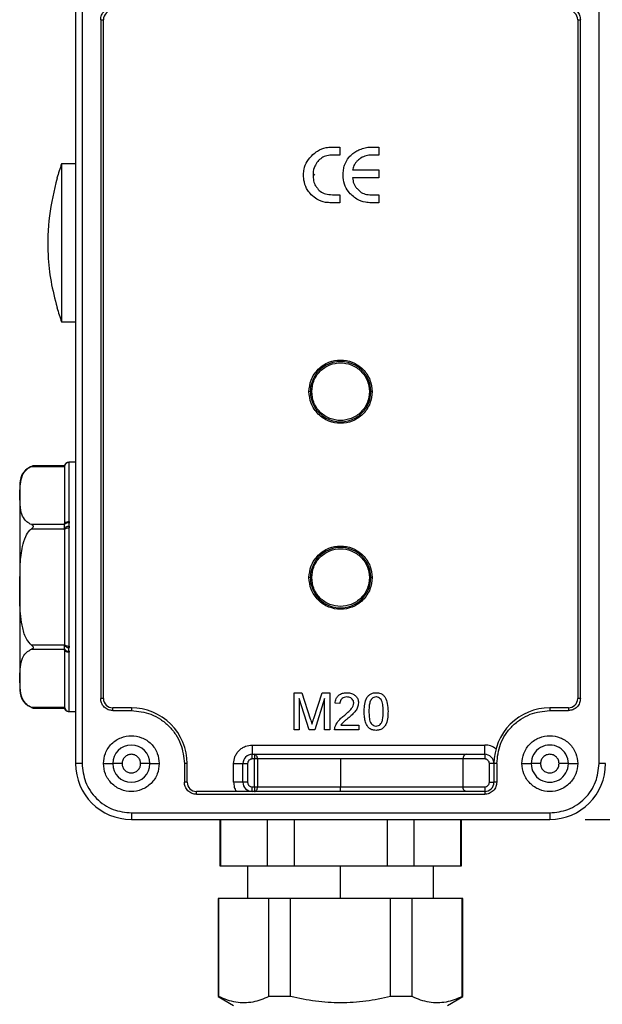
# Model space of a CAD drawing. Header units: millimetres. Extents: x 19 to 819, y 19 to 629.
# Tile 12 of 21: x 512 to 574, y 286 to 392. Entities that reach past the tile are written whole.
import ezdxf

# ---------------------------------------------------------------- set-up
doc = ezdxf.new("R2010")
doc.units = ezdxf.units.MM
doc.header["$LTSCALE"] = 3
doc.layers.add('DIMENSIONS', color=140, linetype='Continuous', lineweight=25)
doc.styles.add('SLDTEXTSTYLE0', font='TXT', dxfattribs={"width": 0.7})
doc.dimstyles.new('SLDDIMSTYLE1', dxfattribs={"dimtxt": 6.474023, "dimasz": 9.906, "dimexe": 0, "dimexo": 0.0625, "dimgap": 1.618506, "dimtad": 0, "dimtih": 1, "dimtoh": 1, "dimrnd": 1e-09, "dimzin": 4, "dimdsep": 46, "dimtxsty": 'SLDTEXTSTYLE0', "dimsah": 1, "dimcen": 0.09, "dimadec": 0, "dimazin": 1, "dimtfac": 1, "dimtofl": 0, "dimtmove": 0, "dimatfit": 3, "dimfxl": 0, "dimfrac": 2, "dimtolj": 1, "dimtzin": 12, "dimarcsym": 0})
doc.dimstyles.new('SLDDIMSTYLE2', dxfattribs={"dimtxt": 6.474023, "dimasz": 9.906, "dimexe": 0, "dimexo": 0.0625, "dimgap": 1.618506, "dimtad": 0, "dimtih": 1, "dimtoh": 1, "dimrnd": 1e-09, "dimzin": 4, "dimdsep": 46, "dimtxsty": 'SLDTEXTSTYLE0', "dimsah": 1, "dimcen": 0.09, "dimadec": 0, "dimazin": 1, "dimtfac": 1, "dimtmove": 0, "dimatfit": 0, "dimfxl": 0, "dimfrac": 2, "dimtolj": 1, "dimtzin": 12, "dimarcsym": 0})

# ---------------------------------------------------------------- blocks, each defined once
blk = doc.blocks.new('_D_9')
at = {"layer": 'DIMENSIONS'}
for p, q in [((575.22, 399.13), (635.86, 399.13)), ((626.33, 399.13), (626.33, 375.98)), ((616.71, 364.24), (614.54, 364.24)), ((614.54, 364.24), (614.54, 353.95)), ((635.95, 364.24), (638.13, 364.24)), ((638.13, 364.24), (638.13, 353.95)), ((614.54, 353.95), (616.71, 353.95)), ((638.13, 353.95), (635.95, 353.95)), ((626.33, 306.13), (626.33, 352.5)), ((572.58, 306.13), (635.86, 306.13))]:
    blk.add_line(p, q, dxfattribs=at)
for points in [[(626.33, 399.13), (624.81, 389.22), (627.86, 389.22)], [(626.33, 306.13), (627.86, 316.03), (624.81, 316.03)]]:
    blk.add_solid(points, dxfattribs=at)
at = {"layer": 'DIMENSIONS', "char_height": 6.35, "attachment_point": 1, "style": 'SLDTEXTSTYLE0'}
for s, insert in [('93.0', (616.71, 373.88)), ('3.66', (616.71, 362.14))]:
    blk.add_mtext(s, dxfattribs=dict(at, insert=insert))
blk = doc.blocks.new('_D_10')
at = {"layer": 'DIMENSIONS'}
for p, q in [((626.33, 445.13), (626.33, 464.18)), ((567.62, 445.13), (635.86, 445.13)), ((616.71, 422.84), (614.54, 422.84)), ((614.54, 422.84), (614.54, 412.55)), ((635.95, 422.84), (638.13, 422.84)), ((638.13, 422.84), (638.13, 412.55)), ((614.54, 412.55), (616.71, 412.55)), ((638.13, 412.55), (635.95, 412.55)), ((575.22, 399.13), (635.86, 399.13)), ((626.33, 399.13), (626.33, 380.08))]:
    blk.add_line(p, q, dxfattribs=at)
for points in [[(626.33, 445.13), (627.86, 455.03), (624.81, 455.03)], [(626.33, 399.13), (624.81, 389.22), (627.86, 389.22)]]:
    blk.add_solid(points, dxfattribs=at)
at = {"layer": 'DIMENSIONS', "char_height": 6.35, "attachment_point": 1, "style": 'SLDTEXTSTYLE0'}
for s, insert in [('46.0', (616.71, 432.47)), ('1.81', (616.71, 420.73))]:
    blk.add_mtext(s, dxfattribs=dict(at, insert=insert))

msp = doc.modelspace()

# ---------------------------------------------------------------- linework, layer by layer
for p, q in [((517.767, 408.539), (517.767, 312.127)), ((518.467, 408.539), (518.467, 312.127)), ((574.067, 312.127), (574.067, 408.539)), ((520.467, 392.127), (520.467, 319.127)), ((520.467, 392.127), (520.767, 392.127)), ((520.767, 319.127), (520.767, 392.127)), ((571.767, 392.127), (571.767, 319.127)), ((571.767, 392.127), (572.067, 392.127)), ((572.067, 319.127), (572.067, 392.127)), ((545.286, 378.435), (546.191, 378.435)), ((546.191, 378.435), (546.191, 377.567)), ((549.648, 378.435), (550.398, 378.435)), ((550.398, 378.435), (550.398, 377.567)), ((546.191, 377.567), (545.402, 377.567)), ((550.398, 377.567), (549.61, 377.567)), ((516.267, 376.627), (516.267, 359.627)), ((517.767, 376.627), (516.267, 376.627)), ((547.567, 375.988), (550.398, 375.988)), ((550.398, 375.988), (550.398, 375.119)), ((515.764, 375.094), (515.771, 375.077)), ((543.487, 375.405), (543.308, 375.524)), ((550.398, 375.119), (547.567, 375.119)), ((545.381, 373.303), (546.191, 373.303)), ((546.191, 373.303), (546.191, 372.435)), ((549.41, 373.303), (550.398, 373.303)), ((550.398, 373.303), (550.398, 372.435)), ((546.191, 372.435), (545.253, 372.435)), ((550.398, 372.435), (549.547, 372.435)), ((515.771, 361.177), (515.764, 361.161)), ((516.267, 359.627), (517.767, 359.627)), ((543.017, 352.127), (542.867, 352.127)), ((543.017, 352.127), (543.167, 352.127)), ((549.367, 352.127), (549.517, 352.127)), ((549.667, 352.127), (549.517, 352.127)), ((516.567, 344.156), (513.216, 344.156)), ((517.061, 344.526), (517.05, 344.527)), ((517.767, 344.527), (517.05, 344.527)), ((517.061, 344.526), (517.067, 344.522)), ((517.067, 338.153), (517.067, 344.522)), ((513.027, 344.089), (516.567, 344.089)), ((516.567, 344.089), (516.567, 344.022)), ((516.567, 344.022), (516.567, 337.891)), ((511.767, 342.233), (511.767, 320.022)), ((516.567, 337.825), (513.027, 337.825)), ((516.567, 337.891), (516.567, 337.825)), ((517.067, 338.153), (517.061, 338.018)), ((513.027, 337.392), (516.567, 337.392)), ((516.567, 337.392), (516.567, 337.258)), ((516.567, 337.258), (516.567, 324.997)), ((517.061, 337.634), (517.067, 337.496)), ((517.067, 324.759), (517.067, 337.496)), ((543.017, 332.127), (542.867, 332.127)), ((543.017, 332.127), (543.167, 332.127)), ((549.367, 332.127), (549.517, 332.127)), ((549.667, 332.127), (549.517, 332.127)), ((516.567, 324.863), (513.027, 324.863)), ((513.027, 324.43), (516.567, 324.43)), ((516.567, 324.997), (516.567, 324.863)), ((516.567, 324.43), (516.567, 324.363)), ((516.567, 324.363), (516.567, 318.233)), ((517.067, 324.759), (517.061, 324.62)), ((517.061, 324.236), (517.067, 324.101)), ((517.067, 317.733), (517.067, 324.101)), ((520.767, 319.127), (520.467, 319.127)), ((541.267, 315.755), (541.267, 319.755)), ((541.267, 319.755), (542.115, 319.755)), ((541.831, 319.14), (541.831, 315.755)), ((542.892, 315.755), (541.831, 319.14)), ((542.115, 319.755), (543.009, 316.948)), ((543.386, 316.996), (544.271, 319.755)), ((544.549, 319.14), (543.481, 315.755)), ((544.271, 319.755), (545.113, 319.755)), ((544.549, 315.755), (544.549, 319.14)), ((545.113, 319.755), (545.113, 315.755)), ((572.067, 319.127), (571.767, 319.127)), ((516.567, 318.166), (513.027, 318.166)), ((513.216, 318.099), (516.567, 318.099)), ((516.567, 318.233), (516.567, 318.166)), ((517.05, 317.727), (517.061, 317.729)), ((517.05, 317.727), (517.767, 317.727)), ((517.067, 317.733), (517.061, 317.729)), ((521.767, 317.827), (521.767, 318.127)), ((523.767, 318.127), (521.767, 318.127)), ((521.767, 317.827), (523.767, 317.827)), ((523.767, 318.127), (523.767, 317.827)), ((546.19, 318.576), (545.677, 318.627)), ((568.767, 318.127), (568.767, 317.827)), ((570.767, 318.127), (568.767, 318.127)), ((568.767, 317.827), (570.767, 317.827)), ((570.767, 318.127), (570.767, 317.827)), ((541.831, 315.755), (541.267, 315.755)), ((543.481, 315.755), (542.892, 315.755)), ((545.113, 315.755), (544.549, 315.755)), ((548.241, 315.755), (545.626, 315.755)), ((546.284, 316.268), (548.241, 316.268)), ((548.241, 316.268), (548.241, 315.755)), ((536.767, 314.127), (561.767, 314.127)), ((536.767, 314.127), (536.767, 313.127)), ((561.767, 313.127), (561.767, 314.127)), ((536.767, 313.127), (561.767, 313.127)), ((536.767, 312.627), (536.767, 313.127)), ((537.006, 312.627), (536.767, 312.627)), ((537.006, 313.127), (537.006, 312.627)), ((537.337, 312.627), (537.006, 312.627)), ((537.006, 309.627), (537.006, 312.627)), ((546.267, 312.627), (537.337, 312.627)), ((537.337, 312.627), (537.337, 309.627)), ((559.429, 312.627), (546.267, 312.627)), ((546.267, 312.627), (546.267, 309.627)), ((559.429, 312.627), (559.429, 309.627)), ((561.767, 312.627), (559.429, 312.627)), ((561.767, 313.127), (561.767, 312.627)), ((518.467, 312.127), (517.767, 312.127)), ((520.767, 312.127), (521.767, 312.127)), ((522.767, 312.127), (521.767, 312.127)), ((525.767, 312.127), (524.767, 312.127)), ((525.767, 312.127), (526.767, 312.127)), ((529.467, 312.127), (529.467, 310.127)), ((529.767, 312.127), (529.467, 312.127)), ((529.767, 310.127), (529.767, 312.127)), ((534.767, 310.127), (534.767, 312.127)), ((534.767, 312.127), (535.767, 312.127)), ((535.767, 310.127), (535.767, 312.127)), ((535.767, 312.127), (536.267, 312.127)), ((536.267, 312.127), (536.267, 310.127)), ((562.767, 312.127), (562.267, 312.127)), ((562.267, 310.127), (562.267, 312.127)), ((562.767, 312.127), (562.767, 310.127)), ((563.067, 312.127), (562.767, 312.127)), ((563.067, 312.127), (563.067, 310.127)), ((565.767, 312.127), (566.767, 312.127)), ((567.767, 312.127), (566.767, 312.127)), ((570.767, 312.127), (569.767, 312.127)), ((570.767, 312.127), (571.767, 312.127)), ((574.767, 312.127), (574.067, 312.127)), ((529.767, 310.127), (529.467, 310.127)), ((535.767, 310.127), (534.767, 310.127)), ((536.267, 310.127), (535.767, 310.127)), ((536.767, 309.127), (536.767, 309.627)), ((536.767, 309.627), (537.006, 309.627)), ((537.006, 309.627), (537.006, 309.127)), ((537.006, 309.627), (537.337, 309.627)), ((537.337, 309.627), (546.267, 309.627)), ((546.267, 309.127), (546.267, 309.627)), ((546.267, 309.627), (559.429, 309.627)), ((559.429, 309.627), (561.767, 309.627)), ((561.767, 309.627), (561.767, 309.127)), ((562.267, 310.127), (562.767, 310.127)), ((563.067, 310.127), (562.767, 310.127)), ((530.767, 308.827), (530.767, 309.127)), ((561.767, 309.127), (530.767, 309.127)), ((530.767, 308.827), (561.767, 308.827)), ((561.767, 309.127), (561.767, 308.827)), ((523.767, 306.827), (568.767, 306.827)), ((523.767, 306.827), (523.767, 306.127)), ((523.767, 306.127), (568.767, 306.127)), ((533.267, 306.127), (533.267, 301.127)), ((533.374, 301.127), (533.374, 306.127)), ((538.374, 306.127), (538.374, 301.127)), ((541.267, 306.127), (541.267, 301.127)), ((551.267, 306.127), (551.267, 301.127)), ((554.159, 306.127), (554.159, 301.127)), ((559.159, 306.127), (559.159, 301.127)), ((559.267, 301.127), (559.267, 306.127)), ((568.767, 306.827), (568.767, 306.127)), ((533.267, 301.127), (533.374, 301.127)), ((533.374, 301.127), (538.374, 301.127)), ((536.267, 301.127), (536.267, 297.612)), ((538.374, 301.127), (541.267, 301.127)), ((541.267, 301.127), (551.267, 301.127)), ((546.267, 297.612), (546.267, 301.127)), ((551.267, 301.127), (554.159, 301.127)), ((554.159, 301.127), (559.159, 301.127)), ((556.267, 297.612), (556.267, 301.127)), ((559.159, 301.127), (559.267, 301.127)), ((533.117, 297.612), (533.117, 287.065)), ((533.185, 297.612), (533.117, 297.612)), ((533.185, 287.065), (533.185, 297.612)), ((538.563, 297.612), (533.185, 297.612)), ((538.563, 287.065), (538.563, 297.612)), ((540.889, 297.612), (538.563, 297.612)), ((540.889, 287.065), (540.889, 297.612)), ((551.644, 297.612), (540.889, 297.612)), ((551.644, 287.065), (551.644, 297.612)), ((553.97, 297.612), (551.644, 297.612)), ((553.97, 287.065), (553.97, 297.612)), ((559.348, 297.612), (553.97, 297.612)), ((559.348, 287.065), (559.348, 297.612)), ((559.417, 297.612), (559.348, 297.612)), ((559.417, 287.065), (559.417, 297.612)), ((533.117, 287.065), (534.767, 286.112)), ((533.185, 287.065), (533.117, 287.065)), ((540.889, 287.065), (538.563, 287.065)), ((553.97, 287.065), (551.644, 287.065)), ((557.767, 286.112), (559.417, 287.065)), ((559.417, 287.065), (559.348, 287.065))]:
    msp.add_line(p, q)
at = {"flags": 128}
for points in [[(516.567, 337.891), (516.576, 337.942), (516.605, 337.992), (516.651, 338.037), (516.713, 338.077), (516.789, 338.109), (516.875, 338.134), (516.969, 338.148), (517.067, 338.153)], [(516.567, 337.258), (516.576, 337.305), (516.605, 337.349), (516.651, 337.39), (516.713, 337.426), (516.789, 337.456), (516.875, 337.478), (516.969, 337.491), (517.067, 337.496)], [(516.567, 324.997), (516.576, 324.95), (516.605, 324.906), (516.651, 324.864), (516.713, 324.828), (516.789, 324.799), (516.875, 324.777), (516.969, 324.763), (517.067, 324.759)], [(517.067, 324.101), (516.969, 324.106), (516.875, 324.121), (516.789, 324.145), (516.713, 324.178), (516.651, 324.218), (516.605, 324.263), (516.576, 324.312), (516.567, 324.363)], [(537.337, 312.627), (537.331, 312.725), (537.312, 312.819), (537.281, 312.905), (537.24, 312.981), (537.19, 313.043), (537.133, 313.089), (537.071, 313.118), (537.006, 313.127)], [(537.006, 309.127), (537.071, 309.137), (537.133, 309.165), (537.19, 309.212), (537.24, 309.274), (537.281, 309.35), (537.312, 309.436), (537.331, 309.53), (537.337, 309.627)]]:
    msp.add_lwpolyline(points, dxfattribs=at)
for centre, radius, start, end in [((521.767, 392.127), 1, 89.99906, 180.0003), ((570.767, 392.127), 1, 359.9997, 90.00105), ((539.594, 368.129), 24.827, 159.9836, 163.70847), ((539.598, 368.127), 24.832, 196.29186, 200.01607), ((546.267, 352.127), 3.25, 359.99995, 180.00005), ((546.267, 352.127), 3.25, 179.99995, 0.00005), ((513.767, 342.233), 2, 105.98691, 180.0001), ((517.062, 344.026), 0.5, 90.13844, 172.7364), ((517.066, 344.022), 0.5, 89.98831, 179.98906), ((516.954, 337.564), 0.467, 76.69716, 146.10408), ((517.018, 337.096), 0.54, 85.45848, 146.83176), ((546.267, 332.127), 3.25, 359.99995, 180.00005), ((546.267, 332.127), 3.25, 180.00009, 359.99991), ((517.018, 325.158), 0.54, 213.16894, 274.54082), ((516.954, 324.69), 0.467, 213.89755, 283.30121), ((513.767, 320.022), 2, 179.9999, 254.01309), ((521.767, 319.127), 1, 180.0003, 269.99948), ((570.767, 319.127), 1, 270.00041, 359.9997), ((517.066, 318.233), 0.5, 180.0118, 270.01083), ((517.062, 318.229), 0.5, 187.26395, 269.86024), ((523.767, 312.127), 6, 359.99999, 90.00003), ((568.767, 312.127), 6, 89.99997, 180), ((523.767, 312.127), 2, 0, 180), ((568.767, 312.127), 2, 359.99999, 180.00001), ((536.767, 312.127), 1, 90.00005, 179.99985), ((561.767, 312.127), 1, 0.00011, 89.99999), ((523.767, 312.127), 6, 180.00005, 269.99995), ((523.767, 312.127), 2, 180, 0), ((568.767, 312.127), 2, 179.99999, 0.00001), ((568.767, 312.127), 6, 270.00002, 359.99998), ((530.767, 310.127), 1, 179.99994, 269.99995), ((536.767, 310.127), 1, 179.99994, 269.99995), ((561.767, 310.127), 1, 270.00001, 0.00011)]:
    msp.add_arc(centre, radius, start, end)
for points, knots in [([(520.467, 392.127), (520.484, 392.291), (520.511, 392.543), (520.673, 392.846), (520.841, 393.053), (521.048, 393.221), (521.351, 393.383), (521.603, 393.41), (521.767, 393.427)], [0, 0, 0, 0, 0.2394423, 0.3695854, 0.5000002, 0.6301476, 0.7605581, 1, 1, 1, 1]), ([(570.767, 393.427), (570.93, 393.41), (571.182, 393.383), (571.485, 393.221), (571.692, 393.053), (571.86, 392.846), (572.022, 392.543), (572.049, 392.291), (572.067, 392.127)], [0, 0, 0, 0, 0.2394429, 0.3695923, 0.4999993, 0.6301468, 0.7605575, 1, 1, 1, 1]), ([(543.299, 377.638), (543.456, 377.763), (543.877, 378.098), (544.569, 378.392), (545.097, 378.424), (545.286, 378.435)], [0, 0, 0, 0, 0.2752791, 0.7399761, 1, 1, 1, 1]), ([(547.155, 377.324), (547.294, 377.47), (547.546, 377.736), (548.001, 378.024), (548.308, 378.15), (548.464, 378.214)], [0, 0, 0, 0, 0.3766665, 0.6845078, 1, 1, 1, 1]), ([(548.464, 378.214), (548.655, 378.274), (548.943, 378.364), (549.343, 378.426), (549.546, 378.432), (549.648, 378.435)], [0, 0, 0, 0, 0.4966385, 0.7471518, 1, 1, 1, 1]), ([(542.278, 375.463), (542.289, 375.664), (542.317, 376.162), (542.624, 376.957), (543.067, 377.404), (543.299, 377.638)], [0, 0, 0, 0, 0.2430835, 0.6038019, 1, 1, 1, 1]), ([(545.402, 377.567), (545.201, 377.555), (544.797, 377.53), (544.228, 377.296), (543.944, 377.015), (543.805, 376.878)], [0, 0, 0, 0, 0.336139, 0.6752834, 1, 1, 1, 1]), ([(546.541, 375.398), (546.549, 375.598), (546.564, 375.969), (546.718, 376.644), (546.983, 377.056), (547.155, 377.324)], [0, 0, 0, 0, 0.2922858, 0.5406244, 1, 1, 1, 1]), ([(548.133, 377.003), (548.062, 376.933), (547.92, 376.793), (547.708, 376.491), (547.602, 376.209), (547.571, 376.015), (547.567, 375.988)], [0, 0, 0, 0, 0.2535626, 0.503983, 0.9293469, 1, 1, 1, 1]), ([(549.61, 377.567), (549.408, 377.553), (549.004, 377.526), (548.497, 377.305), (548.237, 377.089), (548.133, 377.003)], [0, 0, 0, 0, 0.3734156, 0.7492961, 1, 1, 1, 1]), ([(543.805, 376.878), (543.687, 376.713), (543.421, 376.341), (543.312, 375.809), (543.305, 375.486), (543.304, 375.414)], [0, 0, 0, 0, 0.3837259, 0.8635864, 1, 1, 1, 1]), ([(515.771, 375.077), (515.448, 373.738), (514.795, 371.021), (514.719, 367.261), (515.06, 363.954), (515.533, 362.107), (515.771, 361.177)], [0, 0, 0, 0, 0.2928801, 0.594254, 0.7957802, 1, 1, 1, 1]), ([(543.118, 373.301), (542.986, 373.453), (542.645, 373.846), (542.331, 374.599), (542.294, 375.191), (542.278, 375.463)], [0, 0, 0, 0, 0.25334191, 0.65626415, 1, 1, 1, 1]), ([(543.304, 375.414), (543.315, 375.213), (543.338, 374.81), (543.502, 374.371), (543.641, 374.156), (543.67, 374.11)], [0, 0, 0, 0, 0.43901681, 0.88098775, 1, 1, 1, 1]), ([(547.518, 373.206), (547.374, 373.346), (547.013, 373.698), (546.614, 374.45), (546.566, 375.076), (546.541, 375.398)], [0, 0, 0, 0, 0.2434655, 0.6111021, 1, 1, 1, 1]), ([(547.567, 375.119), (547.59, 374.915), (547.625, 374.601), (547.827, 374.22), (547.966, 374.046), (548.036, 373.957)], [0, 0, 0, 0, 0.47651728, 0.73444374, 1, 1, 1, 1]), ([(543.67, 374.11), (543.8, 373.953), (544.06, 373.638), (544.675, 373.35), (545.13, 373.32), (545.381, 373.303)], [0, 0, 0, 0, 0.3077231, 0.6177937, 1, 1, 1, 1]), ([(548.036, 373.957), (548.179, 373.813), (548.466, 373.524), (548.971, 373.326), (549.292, 373.309), (549.41, 373.303)], [0, 0, 0, 0, 0.3854951, 0.774486, 1, 1, 1, 1]), ([(545.253, 372.435), (545.053, 372.444), (544.524, 372.469), (543.752, 372.735), (543.312, 373.128), (543.118, 373.301)], [0, 0, 0, 0, 0.2543461, 0.6721, 1, 1, 1, 1]), ([(549.547, 372.435), (549.346, 372.446), (548.814, 372.474), (548.104, 372.747), (547.68, 373.079), (547.518, 373.206)], [0, 0, 0, 0, 0.271664, 0.7208985, 1, 1, 1, 1]), ([(542.867, 352.127), (542.912, 352.555), (542.983, 353.215), (543.406, 354.008), (543.845, 354.548), (544.386, 354.99), (545.179, 355.4), (546.267, 355.61), (547.354, 355.4), (548.147, 354.99), (548.687, 354.548), (549.127, 354.008), (549.55, 353.215), (549.621, 352.555), (549.667, 352.127)], [0, 0, 0, 0, 0.11972119, 0.18483554, 0.2499998, 0.3151141, 0.38027855, 0.50000002, 0.61972149, 0.68483569, 0.75000008, 0.81511387, 0.88027882, 1, 1, 1, 1]), ([(543.167, 352.127), (543.208, 352.517), (543.272, 353.119), (543.658, 353.842), (544.059, 354.334), (544.552, 354.738), (545.275, 355.111), (546.267, 355.303), (547.258, 355.111), (547.981, 354.737), (548.474, 354.334), (548.875, 353.842), (549.261, 353.119), (549.325, 352.517), (549.367, 352.127)], [0, 0, 0, 0, 0.11972145, 0.18488851, 0.24999978, 0.31516702, 0.38027862, 0.50000004, 0.61972146, 0.68488852, 0.75000028, 0.81516701, 0.88027853, 1, 1, 1, 1]), ([(549.667, 352.127), (549.621, 351.7), (549.55, 351.04), (549.127, 350.247), (548.688, 349.707), (548.147, 349.265), (547.354, 348.855), (546.267, 348.645), (545.179, 348.855), (544.387, 349.265), (543.846, 349.707), (543.406, 350.247), (542.983, 351.04), (542.912, 351.7), (542.867, 352.127)], [0, 0, 0, 0, 0.1197212, 0.1848355, 0.2499998, 0.3151141, 0.3802785, 0.5, 0.6197215, 0.6848357, 0.7500001, 0.8151138, 0.8802788, 1, 1, 1, 1]), ([(549.367, 352.127), (549.325, 351.738), (549.261, 351.136), (548.875, 350.413), (548.474, 349.92), (547.981, 349.517), (547.258, 349.144), (546.267, 348.952), (545.275, 349.144), (544.552, 349.517), (544.059, 349.921), (543.658, 350.413), (543.272, 351.136), (543.208, 351.738), (543.167, 352.127)], [0, 0, 0, 0, 0.1197215, 0.1848885, 0.2499998, 0.315167, 0.3802786, 0.5000001, 0.6197215, 0.6848885, 0.7500003, 0.815167, 0.8802785, 1, 1, 1, 1]), ([(513.216, 344.156), (513.212, 344.155), (513.194, 344.149), (513.131, 344.129), (513.072, 344.107), (513.027, 344.089)], [0, 0, 0, 0, 0.0601937, 0.2713275, 1, 1, 1, 1]), ([(517.05, 344.527), (516.996, 344.522), (516.886, 344.512), (516.738, 344.429), (516.621, 344.306), (516.584, 344.202), (516.565, 344.152)], [0, 0, 0, 0, 0.2433328, 0.5003518, 0.7571697, 1, 1, 1, 1]), ([(516.567, 344.089), (516.567, 344.105), (516.567, 344.126), (516.567, 344.147), (516.567, 344.152)], [0, 0, 0, 0, 0.7776016, 1, 1, 1, 1]), ([(513.027, 337.825), (512.852, 337.917), (512.449, 338.129), (511.938, 338.879), (511.779, 339.981), (511.776, 341.132), (511.806, 342.192), (511.973, 343.047), (512.366, 343.666), (512.737, 343.958), (512.965, 344.061), (513.027, 344.089)], [0, 0, 0, 0, 0.0816079, 0.1884772, 0.3633572, 0.5381113, 0.6707041, 0.8069627, 0.8954373, 0.971728, 1, 1, 1, 1]), ([(513.027, 337.825), (513.068, 337.805), (513.129, 337.777), (513.19, 337.719), (513.215, 337.673), (513.217, 337.626), (513.2, 337.572), (513.14, 337.488), (513.073, 337.431), (513.027, 337.392)], [0, 0, 0, 0, 0.2294112, 0.3310915, 0.4163483, 0.4870422, 0.5618812, 0.6939091, 1, 1, 1, 1]), ([(516.567, 337.392), (516.567, 337.433), (516.567, 337.526), (516.566, 337.659), (516.567, 337.762), (516.567, 337.814), (516.567, 337.825)], [0, 0, 0, 0, 0.288637, 0.6424343, 0.9237928, 1, 1, 1, 1]), ([(517.061, 338.018), (517.055, 337.955), (517.044, 337.827), (517.055, 337.699), (517.061, 337.634)], [0, 0, 0, 0, 0.497603, 1, 1, 1, 1]), ([(513.027, 324.863), (512.848, 325.061), (512.371, 325.588), (511.939, 327.103), (511.738, 329.185), (511.789, 331.487), (511.791, 333.589), (511.964, 335.234), (512.331, 336.459), (512.704, 337.098), (512.964, 337.335), (513.027, 337.392)], [0, 0, 0, 0, 0.0606616, 0.1615233, 0.3512806, 0.5421419, 0.6883399, 0.833955, 0.9195323, 0.9806224, 1, 1, 1, 1]), ([(542.867, 332.127), (542.912, 332.555), (542.983, 333.215), (543.406, 334.008), (543.845, 334.548), (544.386, 334.99), (545.179, 335.4), (546.267, 335.61), (547.354, 335.4), (548.147, 334.99), (548.687, 334.548), (549.127, 334.008), (549.55, 333.215), (549.621, 332.555), (549.667, 332.127)], [0, 0, 0, 0, 0.1197218, 0.1848361, 0.2500003, 0.3151141, 0.3802785, 0.5, 0.6197215, 0.6848353, 0.7499997, 0.815114, 0.8802782, 1, 1, 1, 1]), ([(543.167, 332.127), (543.208, 332.517), (543.272, 333.119), (543.658, 333.842), (544.059, 334.334), (544.552, 334.738), (545.275, 335.111), (546.267, 335.303), (547.258, 335.111), (547.981, 334.737), (548.474, 334.334), (548.875, 333.842), (549.261, 333.119), (549.325, 332.517), (549.367, 332.127)], [0, 0, 0, 0, 0.1197214, 0.1848884, 0.2500003, 0.315167, 0.3802786, 0.4999999, 0.6197213, 0.684888, 0.7499997, 0.8151664, 0.8802786, 1, 1, 1, 1]), ([(549.667, 332.127), (549.621, 331.7), (549.55, 331.04), (549.127, 330.247), (548.688, 329.707), (548.147, 329.265), (547.354, 328.855), (546.267, 328.645), (545.179, 328.855), (544.387, 329.265), (543.846, 329.707), (543.406, 330.247), (542.983, 331.04), (542.912, 331.7), (542.867, 332.127)], [0, 0, 0, 0, 0.1197212, 0.1848356, 0.25, 0.3151138, 0.3802783, 0.5, 0.6197216, 0.6848356, 0.7500001, 0.8151143, 0.8802787, 1, 1, 1, 1]), ([(549.367, 332.127), (549.325, 331.738), (549.261, 331.136), (548.875, 330.413), (548.474, 329.92), (547.981, 329.517), (547.258, 329.144), (546.267, 328.952), (545.275, 329.144), (544.552, 329.517), (544.059, 329.921), (543.658, 330.413), (543.272, 331.136), (543.208, 331.738), (543.167, 332.127)], [0, 0, 0, 0, 0.11972158, 0.18488802, 0.24999994, 0.31516676, 0.38027842, 0.49999995, 0.61972148, 0.68488825, 0.75000007, 0.81516686, 0.88027844, 1, 1, 1, 1]), ([(513.027, 318.166), (512.852, 318.258), (512.449, 318.47), (511.938, 319.221), (511.779, 320.323), (511.776, 321.474), (511.806, 322.533), (511.973, 323.388), (512.366, 324.008), (512.737, 324.299), (512.965, 324.402), (513.027, 324.43)], [0, 0, 0, 0, 0.081608, 0.1884773, 0.3633563, 0.5381105, 0.6707044, 0.806963, 0.8954377, 0.9717284, 1, 1, 1, 1]), ([(513.027, 324.863), (513.068, 324.828), (513.128, 324.777), (513.189, 324.7), (513.214, 324.647), (513.218, 324.599), (513.201, 324.55), (513.141, 324.483), (513.073, 324.452), (513.027, 324.43)], [0, 0, 0, 0, 0.2740573, 0.3935006, 0.4893511, 0.5613572, 0.6300846, 0.7436073, 1, 1, 1, 1]), ([(516.567, 324.43), (516.567, 324.456), (516.567, 324.526), (516.566, 324.651), (516.567, 324.77), (516.567, 324.843), (516.567, 324.863)], [0, 0, 0, 0, 0.1760731, 0.4902786, 0.861936, 1, 1, 1, 1]), ([(517.061, 324.236), (517.055, 324.3), (517.044, 324.428), (517.055, 324.556), (517.061, 324.62)], [0, 0, 0, 0, 0.4976223, 1, 1, 1, 1]), ([(521.767, 317.827), (521.603, 317.845), (521.351, 317.872), (521.048, 318.034), (520.841, 318.202), (520.673, 318.408), (520.511, 318.711), (520.484, 318.964), (520.467, 319.127)], [0, 0, 0, 0, 0.2394422, 0.3695884, 0.4999998, 0.630147, 0.7605581, 1, 1, 1, 1]), ([(545.677, 318.627), (545.704, 318.794), (545.75, 319.077), (545.981, 319.417), (546.29, 319.643), (546.634, 319.743), (546.868, 319.752), (546.959, 319.755)], [0, 0, 0, 0, 0.26312066, 0.44720658, 0.63143128, 0.85688162, 1, 1, 1, 1]), ([(546.948, 319.294), (546.846, 319.287), (546.667, 319.275), (546.437, 319.153), (546.284, 318.987), (546.202, 318.783), (546.194, 318.645), (546.19, 318.576)], [0, 0, 0, 0, 0.257196, 0.4523091, 0.6481924, 0.8227736, 1, 1, 1, 1]), ([(547.677, 318.646), (547.67, 318.721), (547.657, 318.871), (547.535, 319.061), (547.364, 319.202), (547.161, 319.282), (547.016, 319.29), (546.948, 319.294)], [0, 0, 0, 0, 0.2047429, 0.4108667, 0.6014469, 0.8112825, 1, 1, 1, 1]), ([(546.959, 319.755), (547.129, 319.743), (547.424, 319.723), (547.796, 319.519), (548.047, 319.242), (548.175, 318.933), (548.185, 318.731), (548.19, 318.651)], [0, 0, 0, 0, 0.2740453, 0.4729131, 0.6718159, 0.8707132, 1, 1, 1, 1]), ([(548.805, 317.728), (548.81, 317.928), (548.821, 318.375), (548.942, 318.952), (549.191, 319.384), (549.467, 319.621), (549.776, 319.739), (549.988, 319.75), (550.087, 319.755)], [0, 0, 0, 0, 0.2216506, 0.4956921, 0.6416412, 0.7660539, 0.890252, 1, 1, 1, 1]), ([(549.549, 319.019), (549.493, 318.894), (549.373, 318.63), (549.328, 318.186), (549.321, 317.882), (549.318, 317.729)], [0, 0, 0, 0, 0.3102236, 0.6524225, 1, 1, 1, 1]), ([(550.081, 319.294), (549.995, 319.285), (549.827, 319.268), (549.651, 319.144), (549.575, 319.051), (549.549, 319.019)], [0, 0, 0, 0, 0.4170612, 0.8044074, 1, 1, 1, 1]), ([(550.856, 317.729), (550.851, 317.928), (550.841, 318.328), (550.765, 318.82), (550.55, 319.112), (550.359, 319.25), (550.19, 319.29), (550.098, 319.293), (550.081, 319.294)], [0, 0, 0, 0, 0.3082642, 0.6192361, 0.7388103, 0.8587659, 0.9738699, 1, 1, 1, 1]), ([(550.087, 319.755), (550.26, 319.738), (550.543, 319.709), (550.882, 319.496), (551.145, 319.139), (551.347, 318.536), (551.361, 318.022), (551.369, 317.728)], [0, 0, 0, 0, 0.1903211, 0.3105189, 0.4310476, 0.6753738, 1, 1, 1, 1]), ([(572.067, 319.127), (572.049, 318.964), (572.022, 318.712), (571.86, 318.409), (571.692, 318.202), (571.485, 318.034), (571.183, 317.872), (570.93, 317.845), (570.767, 317.827)], [0, 0, 0, 0, 0.2394421, 0.3695909, 0.4999998, 0.6301466, 0.7605569, 1, 1, 1, 1]), ([(513.027, 318.166), (513.066, 318.15), (513.12, 318.129), (513.183, 318.109), (513.206, 318.102), (513.215, 318.099), (513.216, 318.099)], [0, 0, 0, 0, 0.6374631, 0.8680052, 0.9823898, 1, 1, 1, 1]), ([(516.566, 318.102), (516.584, 318.052), (516.621, 317.948), (516.738, 317.825), (516.886, 317.743), (516.996, 317.732), (517.05, 317.727)], [0, 0, 0, 0, 0.2428624, 0.499681, 0.7566778, 1, 1, 1, 1]), ([(516.567, 318.099), (516.567, 318.108), (516.567, 318.131), (516.567, 318.153), (516.567, 318.166)], [0, 0, 0, 0, 0.4207555, 1, 1, 1, 1]), ([(523.767, 317.827), (524.484, 317.751), (525.587, 317.634), (526.914, 316.923), (527.827, 316.188), (528.562, 315.275), (529.273, 313.947), (529.39, 312.844), (529.467, 312.127)], [0, 0, 0, 0, 0.23945684, 0.36836066, 0.49999997, 0.63163929, 0.7605432, 1, 1, 1, 1]), ([(546.601, 317.251), (546.753, 317.381), (547.05, 317.636), (547.407, 317.99), (547.635, 318.334), (547.664, 318.547), (547.677, 318.646)], [0, 0, 0, 0, 0.3319228, 0.6474223, 0.836518, 1, 1, 1, 1]), ([(548.19, 318.651), (548.172, 318.495), (548.138, 318.183), (547.868, 317.755), (547.504, 317.374), (547.222, 317.132), (547.08, 317.01)], [0, 0, 0, 0, 0.2273774, 0.4547443, 0.7252165, 1, 1, 1, 1]), ([(549.194, 316.089), (549.1, 316.255), (548.924, 316.567), (548.824, 317.135), (548.812, 317.515), (548.805, 317.728)], [0, 0, 0, 0, 0.3313127, 0.6252396, 1, 1, 1, 1]), ([(549.318, 317.729), (549.323, 317.531), (549.333, 317.132), (549.405, 316.637), (549.625, 316.349), (549.816, 316.207), (549.984, 316.169), (550.074, 316.166), (550.087, 316.165)], [0, 0, 0, 0, 0.3090838, 0.6207759, 0.7409689, 0.8609987, 0.9801297, 1, 1, 1, 1]), ([(550.087, 316.165), (550.173, 316.175), (550.338, 316.194), (550.537, 316.339), (550.707, 316.548), (550.844, 317.023), (550.851, 317.433), (550.856, 317.729)], [0, 0, 0, 0, 0.1321446, 0.2518539, 0.3682122, 0.5424724, 1, 1, 1, 1]), ([(551.369, 317.728), (551.364, 317.528), (551.354, 317.081), (551.232, 316.508), (550.978, 316.064), (550.688, 315.822), (550.371, 315.717), (550.174, 315.708), (550.087, 315.704)], [0, 0, 0, 0, 0.22185945, 0.49545696, 0.63786152, 0.7816795, 0.90352475, 1, 1, 1, 1]), ([(563.067, 312.127), (563.143, 312.844), (563.26, 313.947), (563.971, 315.275), (564.706, 316.188), (565.619, 316.923), (566.946, 317.634), (568.049, 317.751), (568.767, 317.827)], [0, 0, 0, 0, 0.2394568, 0.3683607, 0.4999999, 0.6316394, 0.7605431, 1, 1, 1, 1]), ([(543.009, 316.948), (543.04, 316.85), (543.086, 316.704), (543.146, 316.508), (543.175, 316.41), (543.19, 316.361)], [0, 0, 0, 0, 0.49999352, 0.74999384, 1, 1, 1, 1]), ([(543.19, 316.361), (543.222, 316.467), (543.27, 316.626), (543.335, 316.838), (543.369, 316.943), (543.386, 316.996)], [0, 0, 0, 0, 0.4999713, 0.749982, 1, 1, 1, 1]), ([(545.679, 316.111), (545.764, 316.296), (545.911, 316.615), (546.262, 316.971), (546.488, 317.157), (546.601, 317.251)], [0, 0, 0, 0, 0.4086368, 0.701735, 1, 1, 1, 1]), ([(547.08, 317.01), (547.003, 316.946), (546.849, 316.818), (546.565, 316.59), (546.392, 316.391), (546.284, 316.268)], [0, 0, 0, 0, 0.27524738, 0.55048593, 1, 1, 1, 1]), ([(545.626, 315.755), (545.626, 315.805), (545.628, 315.89), (545.648, 316.01), (545.669, 316.077), (545.679, 316.111)], [0, 0, 0, 0, 0.4153969, 0.7059979, 1, 1, 1, 1]), ([(550.087, 315.704), (549.998, 315.708), (549.782, 315.718), (549.455, 315.832), (549.279, 316.006), (549.194, 316.089)], [0, 0, 0, 0, 0.267406, 0.646268, 1, 1, 1, 1]), ([(520.767, 312.127), (520.807, 312.505), (520.869, 313.087), (521.243, 313.786), (521.63, 314.263), (522.108, 314.653), (522.807, 315.015), (523.767, 315.2), (524.726, 315.015), (525.425, 314.653), (525.903, 314.263), (526.29, 313.787), (526.664, 313.087), (526.726, 312.505), (526.767, 312.127)], [0, 0, 0, 0, 0.1197215, 0.1848319, 0.2499997, 0.3151107, 0.3802785, 0.5, 0.6197215, 0.6848323, 0.7500003, 0.8151107, 0.8802785, 1, 1, 1, 1]), ([(565.767, 312.127), (565.807, 312.505), (565.869, 313.087), (566.243, 313.786), (566.63, 314.263), (567.108, 314.653), (567.807, 315.015), (568.767, 315.2), (569.726, 315.015), (570.425, 314.653), (570.903, 314.263), (571.29, 313.787), (571.664, 313.087), (571.726, 312.505), (571.767, 312.127)], [0, 0, 0, 0, 0.1197215, 0.184832, 0.2499998, 0.3151107, 0.3802785, 0.5, 0.6197215, 0.6848322, 0.7500001, 0.8151106, 0.8802785, 1, 1, 1, 1]), ([(534.767, 312.127), (534.793, 312.379), (534.835, 312.767), (535.084, 313.233), (535.342, 313.551), (535.661, 313.81), (536.127, 314.059), (536.515, 314.101), (536.767, 314.127)], [0, 0, 0, 0, 0.2394425, 0.3696352, 0.4999999, 0.6301928, 0.7605568, 1, 1, 1, 1]), ([(562.981, 313.717), (562.795, 313.835), (562.424, 314.072), (561.986, 314.109), (561.767, 314.127)], [0, 0, 0, 0, 0.49999987, 1, 1, 1, 1]), ([(524.767, 312.127), (524.753, 312.253), (524.732, 312.447), (524.608, 312.68), (524.479, 312.839), (524.32, 312.969), (524.087, 313.09), (523.767, 313.152), (523.447, 313.09), (523.214, 312.969), (523.055, 312.839), (522.925, 312.68), (522.801, 312.447), (522.78, 312.253), (522.767, 312.127)], [0, 0, 0, 0, 0.1197207, 0.1847743, 0.2499991, 0.3150536, 0.3802783, 0.5000002, 0.6197221, 0.6847751, 0.7500008, 0.8150546, 0.8802793, 1, 1, 1, 1]), ([(536.767, 312.627), (536.704, 312.621), (536.607, 312.61), (536.49, 312.548), (536.411, 312.484), (536.346, 312.404), (536.284, 312.287), (536.273, 312.19), (536.267, 312.127)], [0, 0, 0, 0, 0.2394441, 0.3693807, 0.5000014, 0.629938, 0.7605559, 1, 1, 1, 1]), ([(559.822, 313.127), (559.775, 313.121), (559.676, 313.107), (559.57, 313.018), (559.501, 312.92), (559.46, 312.827), (559.434, 312.728), (559.431, 312.661), (559.429, 312.627)], [0, 0, 0, 0, 0.1983729, 0.4218525, 0.5659861, 0.7119271, 0.857515, 1, 1, 1, 1]), ([(562.267, 312.127), (562.26, 312.19), (562.249, 312.287), (562.187, 312.404), (562.123, 312.483), (562.043, 312.548), (561.927, 312.61), (561.829, 312.621), (561.767, 312.627)], [0, 0, 0, 0, 0.2394439, 0.3693776, 0.4999989, 0.6299342, 0.7605565, 1, 1, 1, 1]), ([(569.767, 312.127), (569.753, 312.253), (569.732, 312.447), (569.608, 312.68), (569.479, 312.839), (569.32, 312.969), (569.087, 313.09), (568.767, 313.152), (568.447, 313.09), (568.214, 312.969), (568.055, 312.839), (567.925, 312.68), (567.801, 312.447), (567.78, 312.253), (567.767, 312.127)], [0, 0, 0, 0, 0.1197208, 0.1847748, 0.2499995, 0.3150538, 0.3802785, 0.5000001, 0.6197217, 0.6847756, 0.7500003, 0.8150543, 0.8802792, 1, 1, 1, 1]), ([(518.467, 312.127), (518.537, 311.461), (518.646, 310.435), (519.307, 309.201), (519.991, 308.352), (520.84, 307.668), (522.074, 307.007), (523.1, 306.898), (523.767, 306.827)], [0, 0, 0, 0, 0.2394568, 0.3683608, 0.5000003, 0.6316392, 0.7605432, 1, 1, 1, 1]), ([(526.767, 312.127), (526.726, 311.75), (526.664, 311.168), (526.291, 310.468), (525.903, 309.992), (525.426, 309.602), (524.726, 309.24), (523.767, 309.055), (522.807, 309.24), (522.108, 309.601), (521.63, 309.992), (521.243, 310.468), (520.869, 311.168), (520.807, 311.75), (520.767, 312.127)], [0, 0, 0, 0, 0.1197214, 0.1848322, 0.2499999, 0.3151106, 0.3802786, 0.5, 0.6197214, 0.6848324, 0.7500001, 0.8151108, 0.8802786, 1, 1, 1, 1]), ([(522.767, 312.127), (522.78, 312.002), (522.801, 311.808), (522.925, 311.574), (523.054, 311.416), (523.213, 311.285), (523.447, 311.165), (523.767, 311.103), (524.086, 311.165), (524.319, 311.285), (524.478, 311.415), (524.608, 311.574), (524.732, 311.807), (524.753, 312.002), (524.767, 312.127)], [0, 0, 0, 0, 0.1197217, 0.1847752, 0.2499999, 0.3150535, 0.3802781, 0.5000001, 0.619722, 0.6847744, 0.75, 0.8150537, 0.8802783, 1, 1, 1, 1]), ([(571.767, 312.127), (571.726, 311.75), (571.664, 311.168), (571.291, 310.468), (570.903, 309.992), (570.426, 309.602), (569.726, 309.24), (568.767, 309.055), (567.807, 309.24), (567.108, 309.601), (566.63, 309.992), (566.243, 310.468), (565.869, 311.168), (565.807, 311.75), (565.767, 312.127)], [0, 0, 0, 0, 0.11972144, 0.18483227, 0.25000009, 0.3151107, 0.38027857, 0.50000001, 0.61972145, 0.68483224, 0.74999993, 0.81511072, 0.88027856, 1, 1, 1, 1]), ([(567.767, 312.127), (567.78, 312.002), (567.801, 311.808), (567.925, 311.574), (568.054, 311.416), (568.213, 311.285), (568.447, 311.165), (568.767, 311.103), (569.086, 311.165), (569.319, 311.285), (569.478, 311.415), (569.608, 311.574), (569.732, 311.807), (569.753, 312.002), (569.767, 312.127)], [0, 0, 0, 0, 0.11972179, 0.18477562, 0.2500003, 0.31505373, 0.38027833, 0.49999997, 0.61972161, 0.68477483, 0.74999951, 0.81505336, 0.88027824, 1, 1, 1, 1]), ([(568.767, 306.827), (569.433, 306.898), (570.459, 307.007), (571.693, 307.668), (572.542, 308.352), (573.226, 309.201), (573.887, 310.435), (573.996, 311.461), (574.067, 312.127)], [0, 0, 0, 0, 0.2394569, 0.3683607, 0.4999998, 0.6316392, 0.7605433, 1, 1, 1, 1]), ([(530.767, 308.827), (530.603, 308.845), (530.351, 308.872), (530.048, 309.034), (529.841, 309.202), (529.673, 309.408), (529.511, 309.711), (529.484, 309.964), (529.467, 310.127)], [0, 0, 0, 0, 0.2394427, 0.3695897, 0.4999999, 0.6301456, 0.7605563, 1, 1, 1, 1]), ([(534.767, 310.127), (534.778, 309.952), (534.802, 309.601), (534.957, 309.285), (535.034, 309.127)], [0, 0, 0, 0, 0.5000012, 1, 1, 1, 1]), ([(536.267, 310.127), (536.273, 310.064), (536.284, 309.967), (536.346, 309.851), (536.41, 309.771), (536.49, 309.707), (536.606, 309.644), (536.704, 309.634), (536.767, 309.627)], [0, 0, 0, 0, 0.2394438, 0.36938122, 0.49999806, 0.6299375, 0.7605562, 1, 1, 1, 1]), ([(559.822, 309.127), (559.775, 309.134), (559.676, 309.148), (559.57, 309.236), (559.501, 309.334), (559.46, 309.428), (559.434, 309.527), (559.431, 309.594), (559.429, 309.627)], [0, 0, 0, 0, 0.198377, 0.4218523, 0.565972, 0.7119074, 0.8574946, 1, 1, 1, 1]), ([(563.067, 310.127), (563.049, 309.964), (563.022, 309.712), (562.86, 309.409), (562.692, 309.202), (562.485, 309.034), (562.183, 308.872), (561.93, 308.845), (561.767, 308.827)], [0, 0, 0, 0, 0.2394437, 0.3695893, 0.4999995, 0.6301463, 0.7605573, 1, 1, 1, 1]), ([(561.767, 309.627), (561.829, 309.634), (561.926, 309.644), (562.043, 309.707), (562.122, 309.771), (562.187, 309.851), (562.249, 309.967), (562.26, 310.064), (562.267, 310.127)], [0, 0, 0, 0, 0.2394431, 0.3693778, 0.5000007, 0.6299346, 0.7605564, 1, 1, 1, 1]), ([(538.563, 287.065), (537.992, 286.833), (536.859, 286.372), (535.287, 286.377), (534.075, 286.677), (533.486, 286.934), (533.185, 287.065)], [0, 0, 0, 0, 0.3295188, 0.6542143, 0.8237429, 1, 1, 1, 1]), ([(551.644, 287.065), (550.764, 286.881), (548.991, 286.511), (546.279, 286.346), (543.555, 286.509), (541.782, 286.879), (540.889, 287.065)], [0, 0, 0, 0, 0.2484008, 0.4999993, 0.7481951, 1, 1, 1, 1]), ([(559.348, 287.065), (558.777, 286.833), (557.643, 286.372), (556.072, 286.377), (554.86, 286.677), (554.27, 286.934), (553.97, 287.065)], [0, 0, 0, 0, 0.3295188, 0.6542142, 0.8237428, 1, 1, 1, 1])]:
    msp.add_open_spline(points, degree=3, knots=knots)

# ---------------------------------------------------------------- dimensions: what is measured, and where the dimension line sits
at = {"layer": 'DIMENSIONS'}
for base, p1, p2, dimstyle, picture, middle in [((626.333, 445.127), (571.407, 399.127), (563.813, 445.127), 'SLDDIMSTYLE2', '_D_10', (626.333, 422.836)), ((626.333, 399.127), (568.767, 306.127), (571.407, 399.127), 'SLDDIMSTYLE1', '_D_9', (626.333, 364.241))]:
    dim = msp.add_linear_dim(base=base, p1=p1, p2=p2, angle=90, dimstyle=dimstyle, dxfattribs=at)
    dim.commit()
    dim.dimension.update_dxf_attribs({"geometry": picture, "text_midpoint": middle, "dimtype": 160})

doc.saveas('drawing.dxf')
